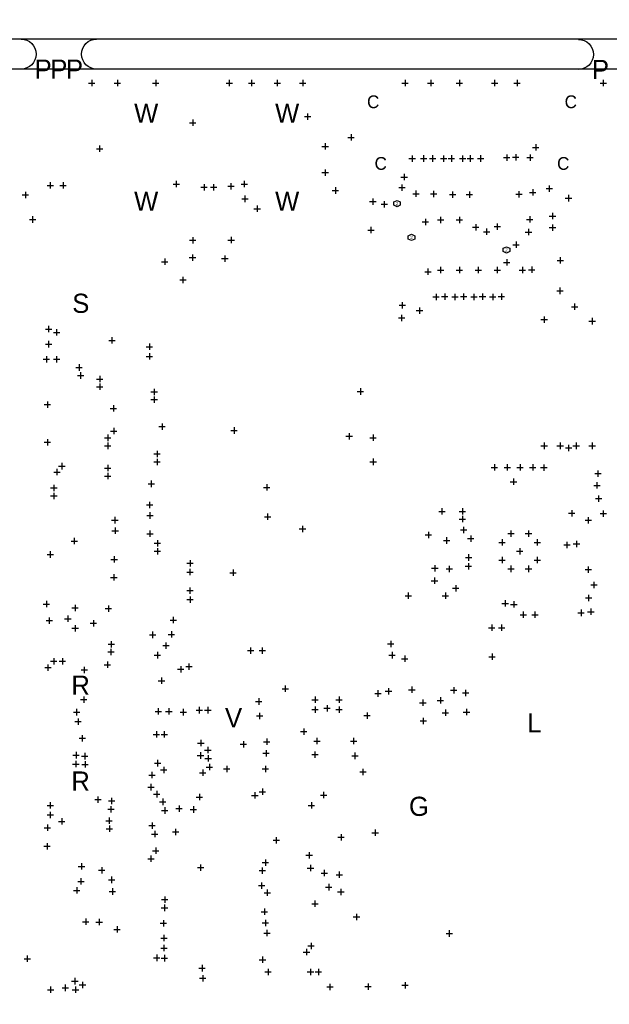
# Model space of a CAD drawing. Extents: x -182 to 377, y -108 to 324.
# Tile 5 of 8: x 32 to 78, y 31 to 109. Entities that reach past the tile are written whole.
import ezdxf
from ezdxf.enums import TextEntityAlignment as Align

# ---------------------------------------------------------------- set-up
doc = ezdxf.new("R2010")
doc.units = 0
for name, color, linetype in [('BG_OUTLINE', 9, 'CONTINUOUS'), ('BG_OUTLINE_PANEL', 6, 'CONTINUOUS'), ('MA_NCLEGEND-1-6', 12, 'CONTINUOUS')]:
    doc.layers.add(name, color=color, linetype=linetype)

# ---------------------------------------------------------------- blocks, each defined once
blk = doc.blocks.new('FIGURE_CROSS')
for points in [[(-0.5, 0), (0.5, 0)], [(0, 0.5), (0, -0.5)]]:
    blk.add_lwpolyline(points)
blk = doc.blocks.new('FIGURE_HEX')
blk.add_lwpolyline([(-0.5, 0), (-0.25, 0.5), (0.25, 0.5), (0.5, 0), (0.25, -0.5), (-0.25, -0.5)], close=True)

msp = doc.modelspace()

# ---------------------------------------------------------------- linework, layer by layer
at = {"layer": 'BG_OUTLINE'}
for points in [[(5.9944, 112.754664), (-2.3876, 112.754664), (-2.3876, 220.1418), (-10.5156, 220.1418), (-10.5156, 0.1778), (-2.37998, 0.1778), (-2.37998, 107.4166), (122.428, 107.4166), (122.387614, -0.0254), (130.515614, -0.0254), (130.515614, 220.160088), (122.387614, 220.160088), (122.428, 112.754664)], [(0, 0), (120.000014, 0), (120.000014, 105.000044), (0, 105.000044)]]:
    msp.add_lwpolyline(points, close=True, dxfattribs=at)
at = {"layer": 'BG_OUTLINE_PANEL'}
for points in [[(31.7246, 107.38358, -1), (31.7246, 104.99598)], [(37.719, 104.99598, -1), (37.719, 107.38358)], [(75.9968, 107.35818, -1), (75.9968, 104.97058)]]:
    msp.add_lwpolyline(points, format="xyb", dxfattribs=at)

# ---------------------------------------------------------------- block references
at = {"layer": 'MA_NCLEGEND-1-6', "xscale": 0.508, "yscale": 0.508}
for p in [(37.338, 103.886), (39.37, 103.886), (42.418, 103.886), (48.26, 103.886), (50.038, 103.886), (52.07, 103.886), (54.102, 103.886), (62.23, 103.886), (64.262, 103.886), (66.548, 103.886), (69.342, 103.886), (71.12, 103.886), (77.978, 103.886), (45.36059, 100.74021), (54.483, 101.219), (57.9374, 99.568), (37.960554, 98.666554), (55.88, 98.8568), (72.61225, 98.77425), (62.79261, 97.88779), (63.7032, 97.8916), (64.4144, 97.8916), (65.292732, 97.88779), (65.913, 97.8916), (66.792602, 97.88779), (67.402202, 97.893378), (68.2244, 97.8916), (70.3072, 97.9678), (71.0184, 97.9932), (72.1614, 97.9678), (55.88, 96.774), (62.1538, 96.4184), (34.036, 95.758), (35.052, 95.758), (44.0436, 95.8596), (46.2534, 95.6056), (47.0154, 95.6056), (48.387, 95.6818), (49.4538, 95.8596), (56.6928, 95.3516), (61.976, 95.5802), (73.6854, 95.504), (32.0675, 94.996), (49.5046, 94.685358), (59.6646, 94.4626), (63.0936, 95.0976), (64.4906, 95.0722), (66.006472, 95.025464), (67.3354, 95.0214), (71.2724, 95.0468), (72.3646, 95.1992), (75.2094, 94.742), (50.474372, 93.9038), (60.579, 94.2594), (32.639, 93.04655), (65.047114, 93.0148), (66.547238, 93.0148), (72.136, 93.054424), (73.9394, 93.3196), (59.5122, 92.202), (63.8429, 92.8497), (67.8434, 92.4306), (69.547232, 92.479368), (73.9394, 92.4052), (45.36059, 91.39301), (48.4124, 91.414854), (68.707, 92.075), (72.0344, 92.0496), (71.047356, 91.0336), (45.339, 90.0176), (47.907194, 89.9414), (74.557636, 89.789), (43.1292, 89.6874), (65.047368, 89.027), (66.547238, 89.027), (68.047362, 89.027), (69.547486, 89.027), (70.3072, 89.6366), (71.547228, 89.022428), (72.28967, 89.0524), (44.577, 88.2396), (64.047116, 88.888316), (64.6938, 86.8934), (65.3796, 86.9188), (66.19367, 86.8934), (66.87947, 86.9188), (67.693794, 86.8934), (68.379594, 86.9188), (69.193918, 86.8934), (69.879718, 86.9188), (74.53376, 87.376), (62.0014, 86.233), (75.692, 86.106), (61.9506, 85.217), (63.373, 85.8012), (73.279, 85.09), (33.901888, 84.335112), (77.089, 84.963), (34.544, 84.074), (33.909, 83.135216), (38.9382, 83.43519), (41.910762, 82.932778), (33.736534, 81.935066), (34.544, 81.935066), (41.910762, 82.169), (36.329366, 81.28), (36.449, 80.645), (37.973, 80.3656), (37.973, 79.756), (42.294048, 79.344774), (58.674, 79.375), (33.808924, 78.335124), (39.05885, 78.03515), (42.29354, 78.735174), (42.926, 76.581), (38.608, 75.692), (39.080948, 76.235052), (48.641, 76.2762), (57.785, 75.819), (59.67984, 75.70216), (33.80613, 75.33513), (38.608, 75.057), (73.279, 75.057), (74.549, 75.057), (75.218798, 74.888598), (75.819, 75.057), (77.089, 75.057), (42.521124, 74.413364), (34.959798, 73.442576), (42.521124, 73.778364), (59.69, 73.787), (69.325998, 73.339198), (70.341998, 73.339198), (71.357998, 73.339198), (72.373998, 73.339198), (73.2536, 73.3298), (34.5694, 72.9742), (38.608, 73.291954), (38.608, 72.656954), (77.5462, 72.8472), (42.063162, 72.035162), (51.2318, 71.755), (70.83933, 72.205596), (77.474318, 71.911718), (34.320988, 71.713344), (34.320988, 71.078344), (41.9354, 70.358), (77.597, 70.866), (41.9608, 69.5198), (51.308, 69.4182), (65.151, 69.85), (66.7766, 69.85), (75.4634, 69.6976), (77.978, 69.6722), (39.168324, 69.150484), (66.7766, 69.2404), (76.7842, 69.1388), (39.193724, 68.312284), (41.9608, 68.072), (54.0766, 68.453), (64.0842, 67.9704), (66.8782, 68.3768), (70.63232, 68.08216), (72.032368, 68.08216), (35.941, 67.4878), (42.545, 67.31), (65.527174, 67.533266), (67.44589, 67.68211), (69.932296, 67.382136), (72.733662, 67.382898), (75.081638, 67.182238), (75.8444, 67.2592), (34.036, 66.421), (42.545, 66.675), (71.332344, 66.682112), (39.116, 66.035174), (45.141896, 65.723262), (67.2592, 65.4812), (67.269614, 66.181986), (69.932296, 65.982088), (72.733662, 65.981326), (45.1358, 65.024), (48.5648, 64.9732), (64.5922, 65.3288), (65.7352, 65.278), (70.63232, 65.282064), (72.03313, 65.280794), (76.779628, 65.221104), (39.0906, 64.59982), (64.5668, 64.3382), (77.236828, 64.005206), (45.1358, 63.5508), (62.482222, 63.146178), (65.428622, 63.146178), (66.253106, 63.738506), (33.7312, 62.484), (45.141896, 62.838838), (70.1802, 62.5348), (70.866, 62.4586), (76.8096, 62.9666), (36.006024, 62.168024), (38.6588, 62.118748), (71.616062, 61.631322), (72.54875, 61.631322), (76.20889, 61.78169), (76.9874, 61.8744), (33.9598, 61.1632), (35.433, 61.3156), (37.465, 60.96), (43.815, 61.214), (36.0172, 60.5536), (42.164, 60.035186), (43.6626, 60.071), (69.1134, 60.6044), (69.9008, 60.6044), (38.8874, 59.285378), (61.087, 59.309), (38.862, 58.674), (43.2308, 59.182), (49.950116, 58.78576), (50.882804, 58.78576), (34.3154, 57.9374), (35.000438, 57.932828), (38.5826, 57.658), (42.545, 58.42), (61.199268, 58.42), (62.199266, 58.1406), (69.1388, 58.293), (33.8582, 57.4294), (36.73729, 57.24271), (44.3992, 57.3024), (45.0596, 57.5056), (42.8752, 56.388), (52.705, 55.753), (60.071, 55.372), (60.9092, 55.5498), (62.7634, 55.6768), (66.0908, 55.626), (67.031362, 55.422038), (36.703, 54.8894), (50.5968, 54.737), (55.0799, 54.8767), (56.9849, 54.8767), (63.6397, 54.6354), (65.0367, 54.8259), (36.134548, 53.889148), (42.6212, 53.9496), (43.4594, 53.9496), (44.610528, 53.890672), (45.8724, 54.04993), (46.5582, 54.04993), (55.0799, 54.0893), (56.0324, 54.2036), (56.9849, 54.0893), (65.4304, 53.848), (67.1068, 53.8988), (36.2458, 53.1368), (50.673, 53.594), (59.2074, 53.6194), (63.6778, 53.1876), (54.1782, 52.344828), (36.581842, 51.810158), (42.4688, 52.1208), (43.092116, 52.1208), (45.9994, 51.435), (51.2318, 51.5366), (55.2196, 51.5874), (58.1406, 51.5874), (46.5582, 50.8762), (49.3776, 51.3334), (51.181, 50.6222), (36.0934, 50.4698), (36.7792, 50.3936), (42.5704, 49.835054), (45.974, 50.4444), (46.5836, 50.2158), (55.0672, 50.5206), (58.2422, 50.419), (36.068, 49.7586), (36.8046, 49.7332), (43.053, 49.3014), (46.1518, 49.0728), (46.6852, 49.528984), (48.0568, 49.3776), (51.1302, 49.3776), (58.8772, 49.136554), (42.1132, 48.895), (42.037, 47.9298), (50.8889, 47.5615), (37.8206, 46.9392), (38.9128, 46.8376), (42.4942, 47.371), (42.9768, 46.7614), (45.891958, 47.136558), (50.292, 47.2694), (55.753, 47.2948), (34.036, 46.482), (38.862, 46.1772), (43.1292, 46.0756), (44.2722, 46.228), (45.4152, 46.1518), (54.7878, 46.482), (34.036, 45.72), (34.9504, 45.212), (38.7096, 45.2628), (33.814258, 44.702984), (38.735, 44.6278), (42.1259, 44.8691), (43.9928, 44.3738), (42.3418, 44.196), (51.9938, 43.7134), (57.13857, 43.942), (59.851036, 44.306236), (33.782, 43.2308), (42.418, 42.8752), (42.037, 42.2402), (54.61, 42.5196), (36.52012, 41.6306), (38.1254, 41.3258), (45.98162, 41.53662), (50.8762, 41.3004), (51.13147, 41.93667), (54.7116, 41.5036), (38.9128, 40.5638), (55.8038, 41.0972), (56.9976, 40.9702), (36.1442, 39.7256), (36.4744, 40.4368), (50.8254, 40.1066), (56.1594, 39.9796), (38.974776, 39.635176), (43.131232, 38.989762), (51.2826, 39.536624), (57.1246, 39.5986), (43.111928, 38.336728), (55.0672, 38.6588), (51.054, 38.0238), (58.37047, 37.61613), (36.8554, 37.2364), (37.9222, 37.211), (39.3446, 36.6268), (43.027854, 37.109146), (51.1302, 37.136578), (43.074082, 35.936682), (51.2572, 36.336732), (65.7352, 36.2966), (43.070018, 35.136582), (54.7624, 35.306), (32.2072, 34.29), (42.4942, 34.3662), (43.108372, 34.336736), (50.9016, 34.2138), (54.39791, 34.81705), (46.101, 33.544764), (46.1518, 32.744918), (51.344576, 33.2486), (54.7116, 33.2486), (55.344314, 33.2486), (35.2298, 31.9786), (35.9918, 32.512), (36.6014, 32.2072), (56.256682, 32.0548), (59.2836, 32.0802), (62.23, 32.1818), (34.0614, 31.8262), (36.0426, 31.8262)]:
    msp.add_blockref('FIGURE_CROSS', p, dxfattribs=at)
at = {"layer": 'MA_NCLEGEND-1-6', "xscale": 0.508, "yscale": 0.508, "rotation": 90}
for p in [(61.595, 94.3102), (62.738, 91.6178), (70.284086, 90.6272)]:
    msp.add_blockref('FIGURE_HEX', p, dxfattribs=at)

# ---------------------------------------------------------------- texts
at = {"layer": 'MA_NCLEGEND-1-6'}
for s, height, p in [('P', 1.524, (33.4772, 104.99598)), ('P', 1.524, (34.7218, 104.99598)), ('P', 1.524, (35.9664, 104.99598)), ('P', 1.524, (77.7494, 104.97058)), ('C', 1.016, (59.69254, 102.4001)), ('C', 1.016, (75.392788, 102.4001)), ('W', 1.524, (41.660572, 101.500178)), ('W', 1.524, (52.861972, 101.500178)), ('C', 1.016, (60.292742, 97.499932)), ('C', 1.016, (74.792586, 97.499932)), ('W', 1.524, (41.660572, 94.499938)), ('W', 1.524, (52.861972, 94.499938)), ('2', 0.254, (61.595, 94.3102)), ('2', 0.254, (62.738, 91.6178)), ('2', 0.254, (70.284086, 90.6272)), ('S', 1.524, (36.464494, 86.385146)), ('R', 1.524, (36.449, 56.0324)), ('V', 1.524, (48.603408, 53.444902)), ('L', 1.524, (72.503284, 53.044852)), ('R', 1.524, (36.449, 48.4124)), ('G', 1.524, (63.330582, 46.406308))]:
    msp.add_text(s, height=height, dxfattribs=at).set_placement(p, align=Align.MIDDLE_CENTER)

doc.saveas('drawing.dxf')
